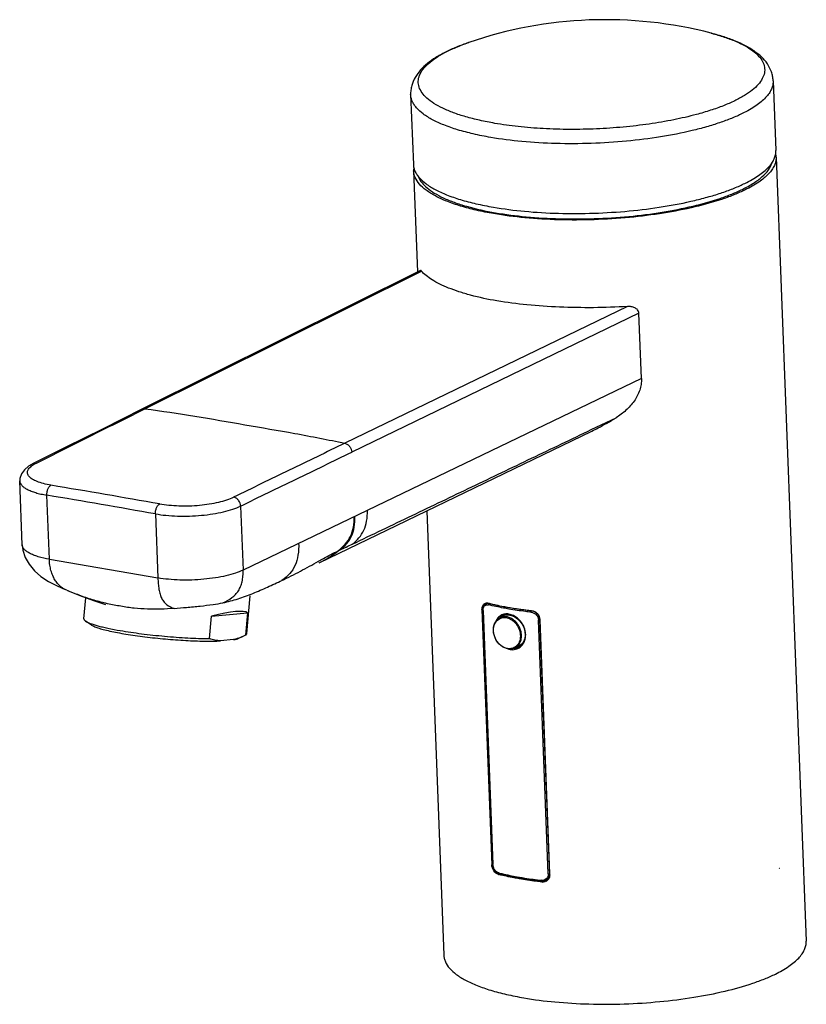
# Model space of a CAD drawing. Header units: millimetres. Extents: x 13 to 325, y -34 to 278.
# Tile 1 of 3: x 13 to 127, y -34 to 110. Entities that reach past the tile are written whole.
import ezdxf

# ---------------------------------------------------------------- set-up
doc = ezdxf.new("R2010")
doc.units = ezdxf.units.MM
doc.header["$LTSCALE"] = 32.67
doc.layers.get('0').update_dxf_attribs({"linetype": 'CONTINUOUS'})

msp = doc.modelspace()

# ---------------------------------------------------------------- linework, layer by layer
at = {"color": 7, "linetype": 'CONTINUOUS'}
for p, q in [((113.6, 108.11), (113.64, 108.1)), ((78.13, 106.74), (78.16, 106.75)), ((122.64, 101.17), (123.03, 90.97)), ((69.68, 99.13), (70.07, 88.94)), ((123.07, 90.02), (127.47, -24.57)), ((70.11, 87.99), (70.68, 73.22)), ((71.11, 73.44), (30.4, 53.15)), ((103.39, 57.67), (103.03, 67.19)), ((56.3, 30.72), (96.17, 49.97)), ((12.56, 42.7), (12.56, 42.69)), ((12.92, 33.36), (12.56, 42.7)), ((72.02, 38.31), (74.51, -26.61)), ((12.92, 33.35), (12.92, 33.36)), ((56.3, 30.72), (56.33, 30.74)), ((19.43, 26.72), (19.21, 26.82)), ((19.43, 26.72), (19.62, 26.64)), ((45.73, 20.37), (46.24, 25.9)), ((21.93, 22.54), (22.21, 25.61)), ((80.87, 24.81), (80.68, 24.71)), ((40.56, 22.9), (45.85, 23.41)), ((45.85, 23.41), (45.55, 20.15)), ((80.1, 23.88), (81.53, -13.4)), ((81.65, -13.32), (80.22, 23.77)), ((22.98, 21.65), (22.18, 22.2)), ((40.27, 19.64), (40.56, 22.9)), ((82.76, 22.68), (83.4, 23)), ((83.15, 23), (83.15, 23.01)), ((89.99, -14.86), (88.56, 22.42)), ((45.55, 20.15), (45.17, 19.97)), ((43.81, 19.49), (41.92, 19.31)), ((44.54, 19.69), (45.17, 19.97)), ((85.89, 18.77), (85.53, 18.47)), ((84.92, 18.28), (85.56, 18.6)), ((85.53, 18.47), (85.42, 18.4)), ((85.42, 18.4), (85.42, 18.4)), ((123.56, -13.94), (123.54, -13.91)), ((82.61, -14.71), (82.61, -14.71)), ((85.56, -15.46), (85.53, -15.46)), ((85.56, -15.46), (85.53, -15.46)), ((89.34, -15.73), (89.42, -15.69)), ((89.68, -15.57), (89.42, -15.69)), ((88.88, -15.93), (88.83, -15.92)), ((88.88, -15.93), (88.83, -15.92))]:
    msp.add_line(p, q, dxfattribs=at)
at = {"color": 9, "linetype": 'CONTINUOUS'}
for p, q in [((30.47, 53.02), (71.26, 73.36)), ((101.36, 68.17), (60.07, 48.19)), ((103.03, 67.19), (61.07, 46.88)), ((103.39, 57.67), (45.19, 29.66)), ((96.07, 50.18), (99.69, 51.91)), ((96.07, 50.18), (99.69, 51.91)), ((16.89, 31.24), (16.53, 40.6)), ((44.83, 39), (45.19, 29.66)), ((32.39, 37.87), (32.74, 28.5)), ((16.89, 31.24), (32.74, 28.5)), ((81.18, 24.78), (81.14, 24.76)), ((80.23, 23.94), (80.1, 23.88)), ((80.27, 23.74), (81.69, -13.35)), ((84.09, 24.15), (84, 24.16)), ((87.35, 23.69), (87.41, 23.71)), ((89.78, -14.74), (88.35, 22.34)), ((88.56, 22.38), (88.54, 22.37)), ((88.54, 22.37), (89.96, -14.72)), ((81.53, -13.4), (81.66, -13.34)), ((82.69, -14.73), (82.5, -14.83)), ((85.52, -15.22), (85.59, -15.23)), ((88.88, -15.93), (89.24, -15.75)), ((89.96, -14.72), (89.98, -14.71))]:
    msp.add_line(p, q, dxfattribs=at)
at = {"color": 7, "linetype": 'CONTINUOUS'}
for points in [[(30.4, 53.15), (24.65, 50.27), (19.28, 47.6), (14.54, 45.22)], [(14.54, 45.22), (13.86, 44.83), (13.24, 44.32), (12.8, 43.72), (12.58, 43.05), (12.56, 42.69)], [(12.92, 33.36), (13.02, 32.55), (13.37, 31.51), (13.94, 30.5), (14.71, 29.56), (15.66, 28.72), (16.78, 27.98), (18.04, 27.34), (19.21, 26.82)], [(19.62, 26.64), (21.34, 25.93), (23.32, 25.2), (25.11, 24.63)], [(80.68, 24.71), (80.55, 24.63), (80.39, 24.46), (80.28, 24.24), (80.23, 23.98), (80.22, 23.77)], [(83.16, 23.01), (83.46, 23.1), (83.91, 23.13), (84.39, 23.04), (84.88, 22.82), (85.28, 22.54)], [(85.28, 22.54), (85.62, 22.21), (85.96, 21.75), (86.21, 21.24), (86.36, 20.7), (86.4, 20.16), (86.34, 19.64), (86.16, 19.17), (85.89, 18.77)], [(81.65, -13.32), (81.68, -13.57), (81.78, -13.9), (81.94, -14.21), (82.16, -14.46), (82.41, -14.64), (82.61, -14.71)], [(88.85, -15.79), (89.06, -15.79), (89.34, -15.73)]]:
    msp.add_lwpolyline(points, dxfattribs=at)
for centre, radius, start, end in [((98.14, 48.59), 61.5, 75.4456, 108.959), ((120.55, 89.92), 2.53, 2.217, 11.1813), ((72.64, 88.08), 2.53, 173.0026, 182.15), ((80.79, 24.08), 0.775, 76.1678, 83.8967), ((81.12, 24.3), 0.565, 109.8125, 116.1546), ((90.19, 62.43), 38.71, 256.2287, 256.7059), ((83.91, 21.75), 1.46, 118.3769, 121.2341), ((84.07, 21.63), 1.52, 100.7765, 116.1191), ((84.78, 20.02), 1.72, 276.5066, 291.4175), ((84.78, 20.02), 1.72, 291.4319, 295.3177), ((125.78, -12.03), 2.92, 219.8718, 220.5813), ((123.4, -14.67), 0.777, 79.8439, 80.2321), ((91.59, 22.26), 38.18, 256.2273, 256.3538), ((89.02, -14.98), 0.956, 296.1585, 299.7104), ((89.02, -14.98), 0.949, 299.7111, 303.7631), ((89.01, -14.97), 0.962, 303.8208, 317.8786), ((89.22, -14.65), 1.02, 296.1543, 306.1108), ((89, -14.97), 0.972, 317.8824, 324.1771)]:
    msp.add_arc(centre, radius, start, end, dxfattribs=at)
at = {"color": 9, "linetype": 'CONTINUOUS'}
for centre, radius, start, end in [((14.89, 44.53), 0.776, 115.2958, 116.3661), ((-382.35, -2324.19), 2399.73, 80.03281, 80.41758), ((-265.63, -1643.48), 1707.55, 79.94865, 80.48859), ((-126.65, 426.4), 435.52, 295.2827, 295.5441), ((49.56, 44.66), 15.48, 295.9289, 308.0622), ((81.56, -14.45), 52.02, 115.263, 115.5762), ((80.96, 24.11), 0.667, 95.8767, 96.7661), ((81.61, 23.79), 1.35, 180.9908, 182.2017), ((83.83, 21.6), 1.56, 136.4608, 139.2175), ((83.8, 21.63), 1.52, 134.6913, 136.455), ((83.76, 21.67), 1.47, 114.5821, 134.7324), ((83.22, 20.1), 3.27, 49.8057, 50.457), ((87.3, 22.32), 1.23, 2.2052, 4.4022), ((84.56, 20.89), 2.78, 188.8972, 189.1624), ((84.63, 19.9), 1.69, 273.0672, 280.0057), ((84.63, 19.89), 1.68, 280.0324, 297.7353), ((91.64, 22.76), 38.45, 256.3182, 256.4468), ((89.01, -14.86), 0.926, 296.3766, 313.6342), ((89.02, -14.87), 0.919, 313.6201, 314.3941), ((88.82, -14.77), 1.15, 347.4274, 355.7157), ((88.76, -14.77), 1.2, 355.6696, 2.2099)]:
    msp.add_arc(centre, radius, start, end, dxfattribs=at)
at = {"color": 7, "linetype": 'CONTINUOUS'}
msp.add_ellipse((33.56, 18.47), major_axis=(12.4, 4.79), ratio=0.152964, start_param=0.088984, end_param=0.913003, dxfattribs=at)
for points, knots in [([(113.64, 108.1), (114.27, 107.94), (115.45, 107.59), (117.08, 106.99), (118.48, 106.32), (119.63, 105.61), (120.5, 104.84), (121.03, 104.15), (121.28, 103.58), (121.38, 103.16), (121.42, 102.73), (121.36, 102.15), (121.07, 101.41), (120.45, 100.56), (119.55, 99.74), (118.39, 98.95), (116.98, 98.19), (115.33, 97.47), (113.45, 96.81), (112.12, 96.41), (111.42, 96.23)], [0, 0, 0, 0, 0.086143, 0.163716, 0.232332, 0.291939, 0.342983, 0.38668, 0.406513, 0.4255, 0.444121, 0.462891, 0.502712, 0.548347, 0.601779, 0.663966, 0.735187, 0.815279, 0.903778, 1, 1, 1, 1]), ([(122.64, 101.17), (122.63, 101.39), (122.58, 101.83), (122.35, 102.68), (121.83, 103.67), (120.94, 104.69), (119.84, 105.56), (118.55, 106.32), (117.08, 107), (115.42, 107.6), (114.25, 107.94), (113.64, 108.1)], [0, 0, 0, 0, 0.055182, 0.109626, 0.218267, 0.327887, 0.442282, 0.564928, 0.698087, 0.843068, 1, 1, 1, 1]), ([(78.13, 106.74), (77.53, 106.53), (76.39, 106.1), (74.79, 105.38), (73.37, 104.59), (72.14, 103.73), (71.11, 102.78), (70.3, 101.69), (69.86, 100.67), (69.69, 99.8), (69.67, 99.36), (69.68, 99.14)], [0, 0, 0, 0, 0.156939, 0.301928, 0.435095, 0.557748, 0.672145, 0.781761, 0.89039, 0.944829, 1, 1, 1, 1]), ([(81.96, 94.94), (81.22, 95.07), (79.8, 95.35), (77.78, 95.86), (75.98, 96.44), (74.42, 97.09), (73.12, 97.79), (72.08, 98.54), (71.33, 99.35), (70.94, 100.08), (70.8, 100.66), (70.78, 101.1), (70.83, 101.53), (71.02, 102.13), (71.47, 102.88), (72.28, 103.73), (73.37, 104.55), (74.72, 105.34), (76.34, 106.08), (77.51, 106.52), (78.13, 106.74)], [0, 0, 0, 0, 0.097273, 0.187012, 0.268446, 0.341036, 0.404522, 0.459072, 0.5055, 0.54562, 0.564312, 0.582699, 0.601313, 0.620661, 0.663165, 0.712897, 0.771194, 0.838559, 0.914958, 1, 1, 1, 1]), ([(111.42, 96.23), (110.33, 95.93), (108.05, 95.41), (104.48, 94.8), (100.71, 94.36), (96.83, 94.1), (92.93, 94.02), (89.11, 94.13), (85.46, 94.42), (83.09, 94.74), (81.96, 94.94)], [0, 0, 0, 0, 0.114189, 0.236922, 0.365623, 0.497522, 0.629744, 0.759409, 0.883699, 1, 1, 1, 1]), ([(118.52, 86.17), (118.88, 86.35), (119.55, 86.7), (120.48, 87.28), (121.27, 87.87), (121.92, 88.47), (122.43, 89.08), (122.79, 89.71), (123.01, 90.34), (123.04, 90.77), (123.03, 90.97)], [0, 0, 0, 0, 0.172339, 0.329638, 0.47186, 0.59955, 0.713819, 0.816544, 0.910619, 1, 1, 1, 1]), ([(123.07, 90.02), (123.08, 89.81), (123.04, 89.39), (122.83, 88.76), (122.47, 88.13), (121.96, 87.52), (121.3, 86.92), (120.19, 86.09), (119.24, 85.55), (118.55, 85.22)], [0, 0, 0, 0, 0.0894, 0.183495, 0.286248, 0.40053, 0.528245, 0.670516, 1, 1, 1, 1]), ([(70.07, 88.94), (70.08, 88.77), (70.13, 88.44), (70.29, 87.95), (70.56, 87.47), (71.06, 86.82), (71.95, 86.04), (73.31, 85.2), (75, 84.44), (77.01, 83.75), (79.29, 83.16), (80.91, 82.83), (81.76, 82.69)], [0, 0, 0, 0, 0.035284, 0.071769, 0.110528, 0.152433, 0.247944, 0.361554, 0.494239, 0.645704, 0.814856, 1, 1, 1, 1]), ([(81.8, 81.74), (80.95, 81.88), (79.32, 82.2), (77.04, 82.8), (75.04, 83.49), (73.35, 84.25), (71.98, 85.09), (70.96, 85.98), (70.39, 86.81), (70.16, 87.49), (70.12, 87.82), (70.11, 87.99)], [0, 0, 0, 0, 0.185172, 0.354389, 0.50588, 0.638598, 0.752232, 0.847761, 0.928215, 0.964708, 1, 1, 1, 1]), ([(118.14, 85.29), (118.7, 85.57), (119.71, 86.12), (121.01, 87.07), (121.95, 88.05), (122.34, 88.78), (122.45, 89.14)], [0, 0, 0, 0, 0.316104, 0.585548, 0.810799, 1, 1, 1, 1]), ([(70.81, 87.12), (71.07, 86.49), (71.85, 85.61), (73.17, 84.7), (74.5, 84), (76.08, 83.36), (78.61, 82.56), (80.65, 82.12), (82.07, 81.87)], [0, 0, 0, 0, 0.160292, 0.261617, 0.378764, 0.511899, 0.660525, 1, 1, 1, 1]), ([(81.76, 82.69), (83.27, 82.43), (86.44, 82.02), (91.35, 81.74), (96.46, 81.76), (101.57, 82.08), (106.49, 82.7), (110.38, 83.45), (113.24, 84.2), (115.17, 84.79), (116.92, 85.44), (118.01, 85.92), (118.52, 86.17)], [0, 0, 0, 0, 0.12331, 0.256321, 0.394512, 0.533085, 0.66723, 0.792357, 0.850243, 0.904388, 0.954416, 1, 1, 1, 1]), ([(118.55, 85.22), (118.05, 84.97), (116.95, 84.49), (114.53, 83.59), (111.07, 82.63), (106.53, 81.75), (101.61, 81.13), (96.5, 80.81), (91.39, 80.79), (86.48, 81.07), (83.31, 81.48), (81.8, 81.74)], [0, 0, 0, 0, 0.045581, 0.095617, 0.20762, 0.332751, 0.466898, 0.605476, 0.743671, 0.876684, 1, 1, 1, 1]), ([(82.07, 81.87), (83.56, 81.62), (86.67, 81.22), (91.49, 80.94), (96.5, 80.96), (101.52, 81.28), (106.34, 81.89), (110.8, 82.75), (114.19, 83.69), (116.57, 84.57), (117.64, 85.05), (118.14, 85.29)], [0, 0, 0, 0, 0.123316, 0.256329, 0.394524, 0.533102, 0.667249, 0.79238, 0.904383, 0.954419, 1, 1, 1, 1]), ([(71.26, 73.36), (71.25, 73.37), (71.22, 73.4), (71.18, 73.43), (71.14, 73.44), (71.12, 73.44), (71.11, 73.44)], [0, 0, 0, 0, 0.334402, 0.598797, 0.809834, 1, 1, 1, 1]), ([(82.29, 68.99), (80.99, 69.21), (79.12, 69.61), (76.78, 70.3), (75.28, 70.84), (73.96, 71.41), (72.85, 72.02), (71.95, 72.65), (71.46, 73.12), (71.26, 73.36)], [0, 0, 0, 0, 0.328148, 0.474508, 0.607615, 0.726739, 0.831528, 0.922284, 1, 1, 1, 1]), ([(101.36, 68.17), (99.71, 68.07), (96.39, 67.96), (91.49, 68.05), (86.78, 68.35), (83.74, 68.74), (82.29, 68.99)], [0, 0, 0, 0, 0.260612, 0.519755, 0.768852, 1, 1, 1, 1]), ([(103.03, 67.19), (103.02, 67.27), (102.98, 67.45), (102.8, 67.75), (102.43, 68.01), (101.91, 68.16), (101.55, 68.18), (101.36, 68.17)], [0, 0, 0, 0, 0.123334, 0.245553, 0.490782, 0.742687, 1, 1, 1, 1]), ([(103.39, 57.67), (103.4, 57.38), (103.37, 56.79), (103.09, 55.64), (102.39, 54.3), (101.17, 52.96), (100.2, 52.23), (99.69, 51.91)], [0, 0, 0, 0, 0.121873, 0.245327, 0.494886, 0.747022, 1, 1, 1, 1]), ([(96.17, 49.97), (96.47, 50.12), (97.67, 50.72), (98.83, 51.38), (99.69, 51.91)], [0, 0, 0, 0, 0.248672, 1, 1, 1, 1]), ([(80.1, 23.88), (80.1, 23.98), (80.11, 24.17), (80.19, 24.44), (80.32, 24.65), (80.45, 24.75), (80.52, 24.79)], [0, 0, 0, 0, 0.286867, 0.548175, 0.783072, 1, 1, 1, 1]), ([(80.69, 24.84), (80.73, 24.85), (80.79, 24.85), (80.85, 24.85), (80.87, 24.85)], [0, 0, 0, 0, 0.74446, 1, 1, 1, 1]), ([(81.29, 24.75), (81.5, 24.7), (82.41, 24.5), (83.31, 24.32), (84.01, 24.2)], [0, 0, 0, 0, 0.241673, 1, 1, 1, 1]), ([(84.01, 24.2), (84.28, 24.15), (85.39, 23.97), (86.51, 23.82), (87.35, 23.73)], [0, 0, 0, 0, 0.242819, 1, 1, 1, 1]), ([(87.35, 23.73), (87.66, 23.69), (88.27, 23.37), (88.54, 22.74), (88.56, 22.42)], [0, 0, 0, 0, 0.493716, 1, 1, 1, 1]), ([(21.93, 22.54), (21.93, 22.51), (21.94, 22.45), (21.99, 22.37), (22.07, 22.28), (22.14, 22.23), (22.18, 22.2)], [0, 0, 0, 0, 0.185625, 0.402311, 0.670291, 1, 1, 1, 1]), ([(22.18, 22.2), (22.27, 22.14), (22.5, 22.01), (22.9, 21.85), (23.4, 21.68), (24, 21.5), (24.69, 21.33), (25.78, 21.08), (26.64, 20.92), (27.23, 20.82)], [0, 0, 0, 0, 0.063496, 0.145763, 0.246665, 0.365595, 0.501638, 0.653632, 1, 1, 1, 1]), ([(22.98, 21.65), (23.04, 21.61), (23.17, 21.53), (23.4, 21.43), (23.68, 21.31), (24.14, 21.15), (24.83, 20.96), (25.78, 20.73), (26.89, 20.51), (28.12, 20.29), (29.45, 20.09), (31.37, 19.83), (33.84, 19.57), (36.75, 19.36), (39.08, 19.27), (40.77, 19.27), (41.55, 19.29), (41.92, 19.31)], [0, 0, 0, 0, 0.010891, 0.024145, 0.039773, 0.057752, 0.100517, 0.151795, 0.210711, 0.276215, 0.347117, 0.422119, 0.578844, 0.734879, 0.87876, 0.942806, 1, 1, 1, 1]), ([(81.8, 20.46), (81.77, 20.69), (81.75, 21.04), (81.83, 21.49), (81.93, 21.8), (82.08, 22.08), (82.27, 22.33), (82.49, 22.53), (82.67, 22.64), (82.76, 22.68)], [0, 0, 0, 0, 0.269366, 0.39908, 0.525021, 0.647397, 0.766761, 0.883952, 1, 1, 1, 1]), ([(82.84, 22.73), (82.86, 22.76), (82.96, 22.86), (83.07, 22.94), (83.16, 23)], [0, 0, 0, 0, 0.252532, 1, 1, 1, 1]), ([(27.23, 20.82), (28.27, 20.64), (30.43, 20.33), (33.73, 19.97), (37.04, 19.73), (39.22, 19.65), (40.27, 19.64)], [0, 0, 0, 0, 0.239626, 0.500421, 0.761002, 1, 1, 1, 1]), ([(45.55, 20.15), (45.58, 20.16), (45.63, 20.2), (45.68, 20.25), (45.72, 20.31), (45.73, 20.35), (45.73, 20.37)], [0, 0, 0, 0, 0.308326, 0.570201, 0.795535, 1, 1, 1, 1]), ([(84.92, 18.28), (84.84, 18.25), (84.69, 18.19), (84.45, 18.13), (84.21, 18.11), (83.87, 18.14), (83.44, 18.25), (82.97, 18.52), (82.54, 18.9), (82.19, 19.36), (81.94, 19.89), (81.83, 20.27), (81.8, 20.46)], [0, 0, 0, 0, 0.055501, 0.111366, 0.167919, 0.225462, 0.344132, 0.468584, 0.598372, 0.731861, 0.866624, 1, 1, 1, 1]), ([(41.92, 19.31), (41.64, 19.32), (41.08, 19.4), (40.53, 19.55), (40.27, 19.64)], [0, 0, 0, 0, 0.499378, 1, 1, 1, 1]), ([(45.17, 19.97), (45.06, 19.92), (44.62, 19.73), (44.16, 19.58), (43.81, 19.49)], [0, 0, 0, 0, 0.255951, 1, 1, 1, 1]), ([(43.81, 19.49), (43.95, 19.51), (44.2, 19.57), (44.44, 19.64), (44.54, 19.69)], [0, 0, 0, 0, 0.566758, 1, 1, 1, 1]), ([(86, 18.93), (85.94, 18.86), (85.8, 18.74), (85.64, 18.64), (85.56, 18.6)], [0, 0, 0, 0, 0.503117, 1, 1, 1, 1]), ([(82.5, -14.83), (82.23, -14.76), (81.86, -14.43), (81.6, -13.89), (81.54, -13.56), (81.53, -13.4)], [0, 0, 0, 0, 0.462858, 0.732165, 1, 1, 1, 1]), ([(85.53, -15.46), (85.27, -15.41), (84.29, -15.23), (83.3, -15.02), (82.58, -14.85)], [0, 0, 0, 0, 0.258976, 1, 1, 1, 1]), ([(82.61, -14.71), (82.85, -14.77), (83.83, -15), (84.82, -15.19), (85.58, -15.32)], [0, 0, 0, 0, 0.240799, 1, 1, 1, 1]), ([(88.83, -15.92), (88.55, -15.89), (87.45, -15.76), (86.36, -15.6), (85.56, -15.46)], [0, 0, 0, 0, 0.256777, 1, 1, 1, 1]), ([(85.58, -15.32), (85.84, -15.37), (86.93, -15.55), (88.02, -15.69), (88.85, -15.79)], [0, 0, 0, 0, 0.242989, 1, 1, 1, 1]), ([(89.99, -14.86), (89.99, -14.98), (89.97, -15.22), (89.86, -15.44), (89.79, -15.53)], [0, 0, 0, 0, 0.510479, 1, 1, 1, 1]), ([(89.44, -15.83), (89.35, -15.88), (89.17, -15.94), (88.97, -15.94), (88.88, -15.93)], [0, 0, 0, 0, 0.494162, 1, 1, 1, 1]), ([(122.96, -29.38), (123.64, -29.04), (124.6, -28.51), (125.71, -27.68), (126.36, -27.08), (126.87, -26.46), (127.23, -25.84), (127.44, -25.21), (127.48, -24.78), (127.47, -24.57)], [0, 0, 0, 0, 0.329484, 0.471755, 0.59947, 0.713752, 0.816505, 0.9106, 1, 1, 1, 1]), ([(74.51, -26.61), (74.52, -26.77), (74.57, -27.11), (74.8, -27.78), (75.37, -28.61), (76.39, -29.51), (77.75, -30.34), (79.44, -31.11), (81.45, -31.79), (83.73, -32.39), (85.35, -32.71), (86.2, -32.86)], [0, 0, 0, 0, 0.035292, 0.071785, 0.152239, 0.247768, 0.361402, 0.49412, 0.645611, 0.814828, 1, 1, 1, 1]), ([(86.2, -32.86), (87.71, -33.12), (90.88, -33.52), (95.79, -33.81), (100.9, -33.79), (106.01, -33.46), (110.93, -32.85), (115.48, -31.96), (118.93, -31), (121.36, -30.11), (122.45, -29.63), (122.96, -29.38)], [0, 0, 0, 0, 0.123316, 0.256329, 0.394524, 0.533102, 0.667249, 0.79238, 0.904383, 0.954419, 1, 1, 1, 1])]:
    msp.add_open_spline(points, degree=3, knots=knots, dxfattribs=at)
at = {"color": 9, "linetype": 'CONTINUOUS'}
for points, knots in [([(122.64, 101.17), (122.65, 100.96), (122.61, 100.53), (122.4, 99.9), (122.04, 99.28), (121.53, 98.67), (120.87, 98.06), (120.08, 97.47), (119.16, 96.9), (118.48, 96.54), (118.13, 96.37)], [0, 0, 0, 0, 0.08938, 0.183458, 0.286187, 0.40046, 0.528151, 0.670373, 0.827668, 1, 1, 1, 1]), ([(81.37, 92.88), (80.52, 93.03), (78.9, 93.35), (76.61, 93.95), (74.61, 94.64), (72.92, 95.4), (71.56, 96.23), (70.67, 97.01), (70.17, 97.67), (69.9, 98.15), (69.73, 98.64), (69.69, 98.97), (69.68, 99.13)], [0, 0, 0, 0, 0.185142, 0.354293, 0.505758, 0.638443, 0.752053, 0.847566, 0.889472, 0.928231, 0.964717, 1, 1, 1, 1]), ([(118.13, 96.37), (117.62, 96.12), (116.53, 95.63), (114.77, 94.99), (112.85, 94.39), (109.99, 93.65), (106.1, 92.9), (101.18, 92.28), (96.07, 91.96), (90.96, 91.94), (86.05, 92.22), (82.88, 92.62), (81.37, 92.88)], [0, 0, 0, 0, 0.045584, 0.095612, 0.149757, 0.207643, 0.33277, 0.466914, 0.605488, 0.743679, 0.87669, 1, 1, 1, 1]), ([(15.02, 45.3), (16.3, 45.95), (18.88, 47.23), (24.03, 49.81), (27.89, 51.74), (30.47, 53.02)], [0, 0, 0, 0, 0.250024, 0.499947, 1, 1, 1, 1]), ([(30.4, 53.15), (30.47, 53.18), (30.62, 53.23), (30.78, 53.23), (30.86, 53.22)], [0, 0, 0, 0, 0.491894, 1, 1, 1, 1]), ([(30.86, 53.22), (33.3, 52.9), (38.17, 52.18), (45.46, 50.88), (52.78, 49.66), (57.64, 48.7), (60.07, 48.19)], [0, 0, 0, 0, 0.248702, 0.498629, 0.748686, 1, 1, 1, 1]), ([(61.15, 33.45), (62.61, 34.14), (65.52, 35.54), (71.35, 38.33), (78.62, 41.82), (87.35, 46), (93.17, 48.79), (96.07, 50.18)], [0, 0, 0, 0, 0.125056, 0.250163, 0.500335, 0.750362, 1, 1, 1, 1]), ([(60.07, 48.19), (57.36, 46.88), (53.3, 44.91), (47.88, 42.29), (45.18, 40.97), (43.82, 40.32)], [0, 0, 0, 0, 0.499792, 0.749858, 1, 1, 1, 1]), ([(60.07, 48.19), (60.2, 48.16), (60.47, 48.04), (60.78, 47.73), (61, 47.33), (61.06, 47.03), (61.07, 46.88)], [0, 0, 0, 0, 0.231369, 0.482741, 0.743814, 1, 1, 1, 1]), ([(44.83, 39), (46.18, 39.67), (48.89, 40.98), (54.3, 43.6), (58.36, 45.57), (61.07, 46.88)], [0, 0, 0, 0, 0.25013, 0.500088, 1, 1, 1, 1]), ([(17.13, 42.06), (16.76, 42.12), (16.07, 42.27), (15.15, 42.56), (14.52, 42.86), (14.13, 43.13), (13.87, 43.38), (13.7, 43.68), (13.68, 43.99), (13.74, 44.22), (13.86, 44.44), (14.13, 44.75), (14.4, 44.95), (14.6, 45.07)], [0, 0, 0, 0, 0.19969, 0.371005, 0.510573, 0.568569, 0.619277, 0.703307, 0.741905, 0.781951, 0.826226, 0.876772, 1, 1, 1, 1]), ([(14.56, 45.23), (14.63, 45.26), (14.78, 45.31), (14.94, 45.31), (15.02, 45.3)], [0, 0, 0, 0, 0.492046, 1, 1, 1, 1]), ([(14.6, 45.07), (14.63, 45.09), (14.77, 45.17), (14.91, 45.25), (15.02, 45.3)], [0, 0, 0, 0, 0.238738, 1, 1, 1, 1]), ([(12.56, 42.69), (12.57, 42.58), (12.63, 42.34), (12.86, 42.01), (13.2, 41.71), (13.57, 41.49), (13.92, 41.32), (14.34, 41.15), (14.92, 40.95), (15.69, 40.76), (16.24, 40.65), (16.53, 40.6)], [0, 0, 0, 0, 0.071241, 0.151633, 0.247199, 0.360929, 0.424968, 0.493778, 0.645377, 0.81476, 1, 1, 1, 1]), ([(16.53, 40.6), (16.52, 40.75), (16.54, 41.05), (16.66, 41.48), (16.85, 41.84), (17.04, 42.01), (17.13, 42.06)], [0, 0, 0, 0, 0.265802, 0.552086, 0.807763, 1, 1, 1, 1]), ([(33.01, 39.33), (33.46, 39.25), (34.39, 39.13), (36.34, 39.01), (38.79, 39.08), (41.14, 39.43), (42.79, 39.89), (43.51, 40.16), (43.82, 40.31)], [0, 0, 0, 0, 0.12344, 0.256368, 0.532558, 0.791554, 0.903848, 1, 1, 1, 1]), ([(44.83, 39), (44.83, 39.15), (44.78, 39.37), (44.66, 39.65), (44.49, 39.92), (44.22, 40.17), (43.95, 40.29), (43.82, 40.31)], [0, 0, 0, 0, 0.245963, 0.380894, 0.517827, 0.778328, 1, 1, 1, 1]), ([(32.39, 37.87), (32.38, 38.02), (32.41, 38.32), (32.53, 38.75), (32.73, 39.1), (32.91, 39.27), (33.01, 39.33)], [0, 0, 0, 0, 0.275314, 0.550525, 0.798182, 1, 1, 1, 1]), ([(32.39, 37.87), (32.9, 37.78), (33.97, 37.64), (36.21, 37.5), (38.51, 37.57), (40.75, 37.84), (42.29, 38.13), (43.65, 38.51), (44.47, 38.83), (44.83, 39)], [0, 0, 0, 0, 0.123202, 0.256035, 0.532321, 0.666412, 0.791638, 0.903932, 1, 1, 1, 1]), ([(59.1, 32.47), (59.47, 32.76), (60.16, 33.4), (60.94, 34.57), (61.4, 35.96), (61.45, 36.95), (61.43, 37.47)], [0, 0, 0, 0, 0.246271, 0.483446, 0.72804, 1, 1, 1, 1]), ([(59.36, 32.6), (59.71, 32.87), (60.37, 33.47), (61.1, 34.61), (61.51, 35.99), (61.55, 36.99), (61.53, 37.52)], [0, 0, 0, 0, 0.239604, 0.470593, 0.715649, 1, 1, 1, 1]), ([(61.15, 33.45), (61.51, 33.72), (62.16, 34.33), (62.9, 35.47), (63.32, 36.86), (63.37, 37.86), (63.35, 38.4)], [0, 0, 0, 0, 0.238412, 0.470139, 0.716091, 1, 1, 1, 1]), ([(16.89, 31.24), (16.34, 31.33), (15.55, 31.5), (14.59, 31.83), (14.02, 32.09), (13.56, 32.37), (13.21, 32.68), (12.98, 33), (12.92, 33.24), (12.92, 33.35)], [0, 0, 0, 0, 0.354143, 0.506296, 0.639302, 0.752952, 0.848436, 0.928735, 1, 1, 1, 1]), ([(53.31, 33.57), (53.34, 32.98), (53.29, 31.88), (52.87, 30.35), (52.05, 29.07), (51.3, 28.42), (50.88, 28.14)], [0, 0, 0, 0, 0.280045, 0.526407, 0.75888, 1, 1, 1, 1]), ([(56.21, 30.95), (56.46, 31.08), (57.41, 31.61), (58.37, 32.12), (59.1, 32.47)], [0, 0, 0, 0, 0.254655, 1, 1, 1, 1]), ([(19.21, 26.82), (18.94, 26.93), (18.53, 27.21), (18.05, 27.72), (17.68, 28.25), (17.36, 28.88), (17.11, 29.6), (16.95, 30.4), (16.9, 30.95), (16.89, 31.24)], [0, 0, 0, 0, 0.170865, 0.277962, 0.399778, 0.534696, 0.681512, 0.837853, 1, 1, 1, 1]), ([(50.88, 28.14), (51.78, 28.57), (53.13, 29.25), (54.9, 30.21), (55.77, 30.7), (56.21, 30.95)], [0, 0, 0, 0, 0.49904, 0.749596, 1, 1, 1, 1]), ([(45.19, 29.66), (44.83, 29.48), (44.01, 29.16), (42.65, 28.79), (41.11, 28.5), (39.44, 28.29), (37.71, 28.19), (35.99, 28.18), (34.33, 28.28), (33.26, 28.42), (32.74, 28.5)], [0, 0, 0, 0, 0.095856, 0.208278, 0.333584, 0.467619, 0.605986, 0.744058, 0.877082, 1, 1, 1, 1]), ([(42.26, 24.88), (42.72, 25.08), (43.38, 25.43), (44.1, 26.08), (44.53, 26.63), (44.86, 27.26), (45.08, 27.98), (45.2, 28.79), (45.2, 29.36), (45.19, 29.66)], [0, 0, 0, 0, 0.250948, 0.366308, 0.479436, 0.59479, 0.717096, 0.85085, 1, 1, 1, 1]), ([(32.74, 28.5), (32.76, 28.22), (32.79, 27.66), (32.88, 26.86), (33.05, 26.14), (33.29, 25.51), (33.63, 24.98), (34.2, 24.43), (34.75, 24.18), (35.12, 24.06)], [0, 0, 0, 0, 0.157665, 0.306368, 0.442374, 0.564923, 0.677062, 0.783603, 1, 1, 1, 1]), ([(42.26, 24.88), (43, 25.03), (44.48, 25.43), (46.64, 26.24), (48.77, 27.15), (50.18, 27.81), (50.88, 28.14)], [0, 0, 0, 0, 0.246614, 0.49623, 0.747758, 1, 1, 1, 1]), ([(35.12, 24.06), (34.48, 24), (33.18, 23.93), (31.22, 23.93), (29.26, 24.06), (27.64, 24.3), (26.34, 24.54), (25.03, 24.8), (23.42, 25.23), (21.5, 25.87), (20.24, 26.37), (19.62, 26.64)], [0, 0, 0, 0, 0.122568, 0.245449, 0.368947, 0.493369, 0.555781, 0.618338, 0.7444, 0.871702, 1, 1, 1, 1]), ([(35.12, 24.06), (35.73, 24.11), (37, 24.21), (38.89, 24.39), (40.67, 24.6), (41.78, 24.78), (42.26, 24.88)], [0, 0, 0, 0, 0.252231, 0.532439, 0.794558, 1, 1, 1, 1]), ([(80.27, 23.77), (80.26, 23.89), (80.28, 24.08), (80.38, 24.3), (80.48, 24.43), (80.6, 24.52), (80.73, 24.58), (80.89, 24.6), (80.99, 24.59), (81.04, 24.58)], [0, 0, 0, 0, 0.289072, 0.418791, 0.539474, 0.653965, 0.765454, 0.879675, 1, 1, 1, 1]), ([(80.88, 24.77), (80.86, 24.77), (80.79, 24.76), (80.72, 24.74), (80.68, 24.71)], [0, 0, 0, 0, 0.2534, 1, 1, 1, 1]), ([(81.14, 24.76), (81.11, 24.76), (81.03, 24.78), (80.95, 24.78), (80.89, 24.77)], [0, 0, 0, 0, 0.258114, 1, 1, 1, 1]), ([(81.14, 24.76), (81.12, 24.75), (81.09, 24.73), (81.05, 24.66), (81.04, 24.6), (81.04, 24.58)], [0, 0, 0, 0, 0.204253, 0.601789, 1, 1, 1, 1]), ([(84.02, 23.96), (83.76, 24.01), (82.76, 24.19), (81.77, 24.4), (81.04, 24.58)], [0, 0, 0, 0, 0.259061, 1, 1, 1, 1]), ([(84, 24.16), (83.75, 24.21), (82.79, 24.38), (81.84, 24.59), (81.14, 24.76)], [0, 0, 0, 0, 0.258825, 1, 1, 1, 1]), ([(80.27, 23.74), (80.25, 23.74), (80.24, 23.75), (80.22, 23.76), (80.22, 23.77)], [0, 0, 0, 0, 0.614829, 1, 1, 1, 1]), ([(84.04, 23.22), (83.84, 23.25), (83.53, 23.26), (83.14, 23.17), (82.87, 23.05), (82.63, 22.88), (82.35, 22.59), (82.2, 22.33), (82.13, 22.13)], [0, 0, 0, 0, 0.257814, 0.380385, 0.501388, 0.621849, 0.743939, 1, 1, 1, 1]), ([(87.29, 23.5), (87.01, 23.53), (85.92, 23.66), (84.82, 23.82), (84.02, 23.96)], [0, 0, 0, 0, 0.256806, 1, 1, 1, 1]), ([(85.29, 22.62), (85.11, 22.77), (84.71, 23.03), (84.27, 23.18), (84.04, 23.22)], [0, 0, 0, 0, 0.517742, 1, 1, 1, 1]), ([(87.35, 23.69), (87.07, 23.72), (85.98, 23.85), (84.9, 24.01), (84.09, 24.15)], [0, 0, 0, 0, 0.256806, 1, 1, 1, 1]), ([(87.29, 23.56), (87.3, 23.58), (87.31, 23.63), (87.34, 23.67), (87.35, 23.69)], [0, 0, 0, 0, 0.596136, 1, 1, 1, 1]), ([(87.29, 23.5), (87.29, 23.5), (87.29, 23.52), (87.29, 23.54), (87.29, 23.56)], [0, 0, 0, 0, 0.233562, 1, 1, 1, 1]), ([(87.29, 23.5), (87.43, 23.48), (87.7, 23.4), (87.98, 23.18), (88.16, 22.95), (88.29, 22.7), (88.35, 22.49), (88.35, 22.34)], [0, 0, 0, 0, 0.241353, 0.494002, 0.622491, 0.75073, 1, 1, 1, 1]), ([(88.53, 22.41), (88.52, 22.57), (88.44, 22.88), (88.17, 23.28), (87.8, 23.57), (87.5, 23.67), (87.35, 23.69)], [0, 0, 0, 0, 0.251931, 0.508719, 0.760554, 1, 1, 1, 1]), ([(81.81, 20.46), (81.79, 20.61), (81.77, 20.9), (81.81, 21.33), (81.92, 21.72), (82.11, 22.07), (82.36, 22.35), (82.66, 22.56), (83.01, 22.69), (83.25, 22.72), (83.38, 22.72)], [0, 0, 0, 0, 0.141424, 0.277456, 0.407342, 0.531186, 0.650095, 0.766104, 0.881837, 1, 1, 1, 1]), ([(85.83, 20.47), (85.8, 20.66), (85.7, 21.05), (85.48, 21.49), (85.26, 21.82), (85.02, 22.12), (84.67, 22.43), (84.19, 22.7), (83.77, 22.82), (83.44, 22.85), (83.2, 22.83), (82.97, 22.77), (82.82, 22.72), (82.76, 22.68)], [0, 0, 0, 0, 0.135102, 0.271838, 0.339934, 0.407295, 0.538321, 0.663008, 0.78056, 0.836997, 0.892121, 0.946305, 1, 1, 1, 1]), ([(83.38, 22.72), (83.51, 22.72), (83.77, 22.68), (84.16, 22.55), (84.52, 22.33), (84.86, 22.05), (85.16, 21.7), (85.48, 21.18), (85.63, 20.73), (85.68, 20.43)], [0, 0, 0, 0, 0.11054, 0.226409, 0.347889, 0.474408, 0.604741, 0.737205, 1, 1, 1, 1]), ([(85.28, 22.54), (85.27, 22.55), (85.27, 22.58), (85.29, 22.6), (85.29, 22.62)], [0, 0, 0, 0, 0.350036, 1, 1, 1, 1]), ([(86.42, 20.77), (86.35, 21.12), (86.07, 21.8), (85.6, 22.36), (85.32, 22.59)], [0, 0, 0, 0, 0.500315, 1, 1, 1, 1]), ([(88.54, 22.37), (88.52, 22.36), (88.5, 22.35), (88.44, 22.34), (88.39, 22.34), (88.35, 22.34)], [0, 0, 0, 0, 0.196374, 0.45589, 1, 1, 1, 1]), ([(82.19, 19.42), (82.1, 19.57), (81.94, 19.91), (81.84, 20.27), (81.81, 20.45)], [0, 0, 0, 0, 0.50307, 1, 1, 1, 1]), ([(85.68, 20.43), (85.7, 20.28), (85.72, 19.99), (85.68, 19.56), (85.57, 19.17), (85.39, 18.82), (85.14, 18.53), (84.83, 18.32), (84.48, 18.19), (84.24, 18.16), (84.11, 18.16)], [0, 0, 0, 0, 0.141472, 0.277569, 0.40751, 0.531379, 0.650277, 0.766239, 0.881906, 1, 1, 1, 1]), ([(84.92, 18.28), (85, 18.33), (85.17, 18.43), (85.38, 18.63), (85.57, 18.87), (85.71, 19.14), (85.81, 19.45), (85.88, 19.9), (85.87, 20.24), (85.83, 20.47)], [0, 0, 0, 0, 0.113448, 0.228458, 0.346393, 0.46827, 0.59468, 0.72577, 1, 1, 1, 1]), ([(85.67, 18.4), (85.83, 18.52), (86.12, 18.83), (86.4, 19.42), (86.51, 20.08), (86.47, 20.54), (86.42, 20.77)], [0, 0, 0, 0, 0.233062, 0.47674, 0.732433, 1, 1, 1, 1]), ([(84.11, 18.16), (84.02, 18.16), (83.84, 18.18), (83.57, 18.24), (83.3, 18.35), (82.95, 18.55), (82.55, 18.89), (82.3, 19.23), (82.19, 19.42)], [0, 0, 0, 0, 0.112474, 0.228617, 0.348742, 0.472888, 0.731451, 1, 1, 1, 1]), ([(83.92, 18.13), (83.95, 18.13), (84.05, 18.09), (84.16, 18.07), (84.24, 18.05)], [0, 0, 0, 0, 0.252743, 1, 1, 1, 1]), ([(84.24, 18.05), (84.37, 18.03), (84.62, 18.01), (85, 18.06), (85.36, 18.19), (85.57, 18.32), (85.67, 18.4)], [0, 0, 0, 0, 0.254974, 0.503638, 0.751695, 1, 1, 1, 1]), ([(81.65, -13.32), (81.65, -13.33), (81.66, -13.34), (81.68, -13.35), (81.69, -13.35)], [0, 0, 0, 0, 0.384932, 1, 1, 1, 1]), ([(82.55, -14.61), (82.43, -14.58), (82.26, -14.49), (82.08, -14.32), (81.91, -14.1), (81.75, -13.78), (81.7, -13.49), (81.69, -13.35)], [0, 0, 0, 0, 0.220011, 0.341241, 0.468917, 0.735352, 1, 1, 1, 1]), ([(82.55, -14.61), (82.55, -14.63), (82.55, -14.67), (82.58, -14.7), (82.6, -14.71), (82.61, -14.71)], [0, 0, 0, 0, 0.539903, 0.782625, 1, 1, 1, 1]), ([(82.63, -14.63), (82.86, -14.68), (83.82, -14.9), (84.79, -15.09), (85.52, -15.22)], [0, 0, 0, 0, 0.24104, 1, 1, 1, 1]), ([(85.59, -15.23), (85.85, -15.27), (86.92, -15.45), (87.99, -15.59), (88.8, -15.68)], [0, 0, 0, 0, 0.243139, 1, 1, 1, 1]), ([(89.78, -14.74), (89.78, -14.88), (89.74, -15.14), (89.52, -15.48), (89.19, -15.67), (88.92, -15.7), (88.8, -15.68)], [0, 0, 0, 0, 0.260456, 0.507471, 0.750435, 1, 1, 1, 1]), ([(88.85, -15.79), (88.83, -15.79), (88.81, -15.76), (88.8, -15.72), (88.8, -15.7), (88.8, -15.68)], [0, 0, 0, 0, 0.389222, 0.680646, 1, 1, 1, 1]), ([(89.66, -15.52), (89.73, -15.46), (89.84, -15.3), (89.91, -15.12), (89.93, -15.02)], [0, 0, 0, 0, 0.492089, 1, 1, 1, 1]), ([(89.78, -14.74), (89.81, -14.75), (89.86, -14.75), (89.92, -14.74), (89.95, -14.73), (89.96, -14.72)], [0, 0, 0, 0, 0.54411, 0.803626, 1, 1, 1, 1])]:
    msp.add_open_spline(points, degree=3, knots=knots, dxfattribs=at)
at = {"color": 7, "linetype": 'CONTINUOUS'}
msp.add_open_spline([(80.52, 24.79), (80.57, 24.81), (80.63, 24.83), (80.69, 24.84)], degree=3, dxfattribs=at)

doc.saveas('drawing.dxf')
